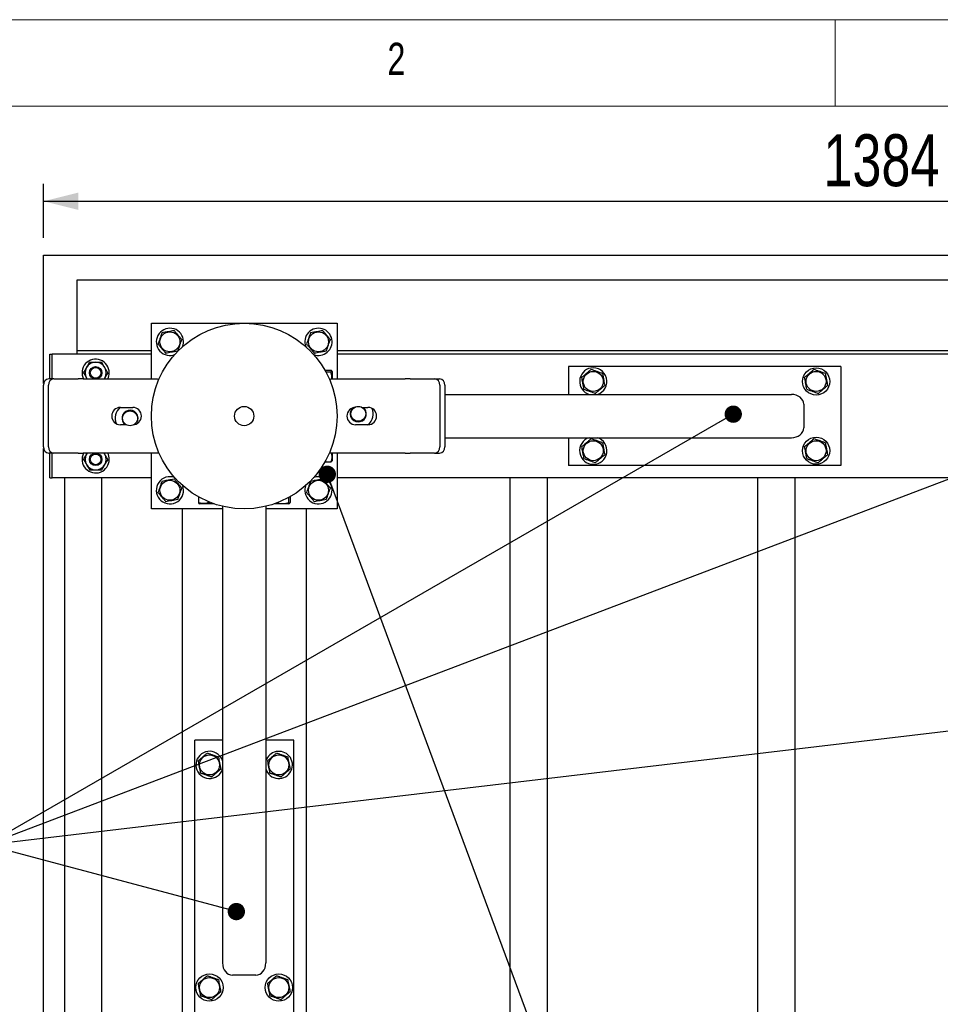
# Model space of a CAD drawing. Header units: millimetres. Extents: x 5 to 415, y 5 to 292.
# Tile 7 of 36: x 63 to 116, y 235 to 292. Entities that reach past the tile are written whole.
import ezdxf

# ---------------------------------------------------------------- set-up
doc = ezdxf.new("R2010")
doc.units = ezdxf.units.MM
doc.layers.add('COTES', color=1, linetype='Continuous')
doc.layers.add('NOTES', color=6, linetype='Continuous')
doc.layers.add('TRAIT-FORT', color=4, linetype='Continuous', lineweight=25)
doc.styles.add('SLDTEXTSTYLE0', font='TXT', dxfattribs={"width": 0.75})
doc.dimstyles.new('SLDDIMSTYLE0', dxfattribs={"dimtxt": 3, "dimasz": 2, "dimexe": 0, "dimexo": 0.0625, "dimgap": 0.75, "dimtad": 1, "dimdec": 0, "dimlfac": 14, "dimrnd": 1e-09, "dimzin": 12, "dimdsep": 46, "dimtxsty": 'SLDTEXTSTYLE0', "dimsah": 1, "dimcen": 0.09, "dimadec": 0, "dimazin": 3, "dimtfac": 1, "dimtdec": 0, "dimtofl": 0, "dimtmove": 0, "dimatfit": 3, "dimfxl": 1, "dimfrac": 2, "dimtolj": 1, "dimtzin": 12, "dimarcsym": 0})
doc.dimstyles.new('SLDDIMSTYLE2', dxfattribs={"dimtxt": 0.18, "dimasz": 1, "dimexe": 0, "dimexo": 0.0625, "dimgap": 0, "dimtad": 0, "dimtih": 1, "dimtoh": 1, "dimdec": 0, "dimrnd": 1e-09, "dimzin": 0, "dimdsep": 46, "dimtxsty": 'Standard', "dimblk1": 'DOT', "dimblk2": 'DOT', "dimsah": 1, "dimcen": 0.09, "dimadec": 0, "dimazin": 0, "dimtfac": 1, "dimtdec": 0, "dimtofl": 0, "dimtmove": 0, "dimatfit": 3, "dimldrblk": 'DOT', "dimfxl": 1, "dimfrac": 2, "dimtolj": 1, "dimtzin": 0, "dimarcsym": 0})

# ---------------------------------------------------------------- blocks, each defined once
blk = doc.blocks.new('_D_7')
at = {"layer": 'COTES', "color": 1, "transparency": 16777216}
for p, q in [((64.327, 279.4), (64.327, 282.518)), ((163.185, 279.4), (163.185, 282.518)), ((64.327, 281.518), (163.185, 281.518))]:
    blk.add_line(p, q, dxfattribs=at)
for points in [[(64.327, 281.518), (66.327, 281.018), (66.327, 282.018)], [(163.185, 281.518), (161.185, 282.018), (161.185, 281.018)]]:
    blk.add_solid(points, dxfattribs=at)
at = {"layer": 'COTES', "color": 1, "transparency": 16777216, "insert": (109.323, 285.385), "char_height": 3, "attachment_point": 1, "style": 'SLDTEXTSTYLE0'}
blk.add_mtext('1384', dxfattribs=at)
blk = doc.blocks.new('_Dot')
at = {"color": 0, "linetype": 'ByBlock', "lineweight": -2}
blk.add_line((-0.5, 0), (-1, 0), dxfattribs=at)
at = {"color": 0, "linetype": 'ByBlock', "const_width": 0.5}
blk.add_lwpolyline([(-0.25, 0, 1), (0.25, 0, 1)], format="xyb", close=True, dxfattribs=at)

msp = doc.modelspace()

# ---------------------------------------------------------------- linework, layer by layer
at = {"color": 7, "linetype": 'Continuous', "lineweight": 18}
for p, q in [((415, 292), (5, 292)), ((110, 292), (110, 287)), ((410, 287), (10, 287))]:
    msp.add_line(p, q, dxfattribs=at)
at = {"layer": 'TRAIT-FORT', "color": 4, "linetype": 'Continuous', "lineweight": 25}
for p, q in [((64.327, 278.4), (163.185, 278.4)), ((64.327, 270.985), (64.327, 278.4)), ((66.256, 276.971), (161.256, 276.971)), ((66.256, 273.114), (66.256, 276.971)), ((70.542, 274.471), (81.256, 274.471)), ((70.542, 271.257), (70.542, 274.471)), ((81.256, 274.471), (81.256, 271.257)), ((66.256, 272.9), (66.256, 273.114)), ((66.256, 272.9), (70.542, 272.9)), ((66.256, 272.686), (66.256, 272.9)), ((81.256, 272.9), (146.256, 272.9)), ((64.685, 272.686), (64.827, 272.686)), ((64.685, 272.114), (64.685, 272.686)), ((70.542, 272.686), (64.827, 272.686)), ((64.827, 272.114), (64.827, 272.686)), ((146.256, 272.686), (81.256, 272.686)), ((64.685, 271.257), (64.685, 272.114)), ((64.827, 271.257), (64.827, 272.114)), ((80.557, 271.76), (80.898, 271.76)), ((94.613, 271.971), (94.613, 270.364)), ((110.327, 271.971), (94.613, 271.971)), ((110.327, 271.971), (110.327, 266.257)), ((64.913, 271.257), (64.628, 271.257)), ((64.913, 271.257), (66.327, 271.257)), ((66.613, 271.257), (66.327, 271.257)), ((66.613, 271.257), (70.899, 271.257)), ((66.802, 271.311), (66.832, 271.257)), ((66.802, 271.311), (66.836, 271.257)), ((67.818, 271.257), (67.853, 271.311)), ((67.853, 271.311), (67.822, 271.257)), ((70.899, 271.257), (70.987, 271.252)), ((80.605, 271.673), (80.898, 271.673)), ((80.811, 271.252), (80.899, 271.257)), ((80.899, 271.257), (85.185, 271.257)), ((80.97, 271.691), (80.95, 271.726)), ((80.97, 271.691), (80.97, 271.257)), ((85.47, 271.257), (85.185, 271.257)), ((85.47, 271.257), (86.884, 271.257)), ((86.884, 271.257), (87.17, 271.257)), ((64.318, 267.328), (64.318, 270.9)), ((64.604, 267.328), (64.604, 270.9)), ((87.193, 270.9), (87.193, 267.328)), ((87.479, 270.9), (87.479, 267.328)), ((87.479, 270.364), (107.475, 270.364)), ((68.756, 269.614), (69.47, 269.614)), ((82.698, 269.614), (83.042, 269.614)), ((108.185, 269.793), (108.185, 268.436)), ((69.1, 268.614), (68.756, 268.614)), ((83.042, 268.614), (82.327, 268.614)), ((87.479, 267.864), (107.475, 267.864)), ((94.613, 267.864), (94.613, 266.257)), ((64.327, 202.413), (64.327, 267.243)), ((64.913, 266.971), (64.628, 266.971)), ((64.685, 266.114), (64.685, 266.971)), ((64.827, 266.114), (64.827, 266.971)), ((66.327, 266.971), (64.913, 266.971)), ((66.327, 266.971), (66.613, 266.971)), ((70.899, 266.971), (66.613, 266.971)), ((66.836, 266.971), (66.802, 266.918)), ((66.802, 266.918), (66.832, 266.971)), ((67.853, 266.918), (67.818, 266.971)), ((67.853, 266.918), (67.822, 266.971)), ((70.542, 263.757), (70.542, 266.971)), ((70.987, 266.977), (70.899, 266.971)), ((80.899, 266.971), (80.811, 266.977)), ((85.185, 266.971), (80.899, 266.971)), ((80.97, 266.971), (80.97, 266.537)), ((81.256, 266.971), (81.256, 263.757)), ((85.185, 266.971), (85.47, 266.971)), ((86.884, 266.971), (85.47, 266.971)), ((86.884, 266.971), (87.17, 266.971)), ((64.685, 265.543), (64.685, 266.114)), ((64.827, 265.543), (64.827, 266.114)), ((80.557, 266.468), (80.898, 266.468)), ((80.95, 266.502), (80.97, 266.537)), ((110.327, 266.257), (94.613, 266.257)), ((64.685, 265.543), (64.827, 265.543)), ((70.542, 265.543), (64.827, 265.543)), ((65.542, 204.114), (65.542, 265.543)), ((67.685, 204.114), (67.685, 265.543)), ((146.256, 265.543), (81.256, 265.543)), ((91.256, 204.114), (91.256, 265.543)), ((93.399, 204.114), (93.399, 265.543)), ((105.542, 204.114), (105.542, 265.543)), ((107.685, 204.114), (107.685, 265.543)), ((72.385, 264.973), (72.35, 265.101)), ((73.253, 264.456), (73.253, 264.114)), ((78.458, 264.408), (78.458, 264.114)), ((78.545, 264.456), (78.545, 264.114)), ((73.287, 264.063), (73.322, 264.043)), ((74.173, 264.043), (73.322, 264.043)), ((73.812, 264.18), (73.812, 264.114)), ((74.649, 263.905), (74.649, 237.538)), ((77.149, 263.905), (77.149, 237.538)), ((78.476, 264.043), (77.625, 264.043)), ((78.476, 264.043), (78.511, 264.063)), ((74.649, 263.757), (70.542, 263.757)), ((72.327, 263.757), (72.327, 205.9)), ((81.256, 263.757), (77.149, 263.757)), ((79.47, 263.757), (79.47, 205.9)), ((74.649, 250.4), (73.042, 250.4)), ((73.042, 234.686), (73.042, 250.4)), ((78.756, 250.4), (77.149, 250.4)), ((78.756, 234.686), (78.756, 250.4)), ((76.577, 236.828), (75.22, 236.828))]:
    msp.add_line(p, q, dxfattribs=at)
for centre, radius in [((75.899, 269.114), 5.357), ((71.613, 273.4), 0.577), ((80.185, 273.4), 0.577), ((67.327, 271.614), 0.357), ((67.327, 271.614), 0.307), ((108.899, 271.114), 0.786), ((96.042, 271.114), 0.577), ((108.899, 271.114), 0.577), ((75.899, 269.114), 0.556), ((82.483, 269.243), 0.429), ((69.314, 268.985), 0.429), ((108.899, 267.114), 0.786), ((96.042, 267.114), 0.577), ((108.899, 267.114), 0.577), ((67.327, 266.614), 0.357), ((67.327, 266.614), 0.307), ((71.613, 264.828), 0.577), ((80.185, 264.828), 0.577), ((73.899, 248.971), 0.577), ((77.899, 248.971), 0.577), ((73.899, 236.114), 0.786), ((73.899, 236.114), 0.577), ((77.899, 236.114), 0.786), ((77.899, 236.114), 0.577)]:
    msp.add_circle(centre, radius, dxfattribs=at)
for centre, radius, start, end in [((71.613, 273.4), 0.786, 10.6349, 293.4207), ((80.185, 273.4), 0.786, 10.6349, 200.3014), ((71.613, 273.4), 0.786, 338.6763, 10.6349), ((80.185, 273.4), 0.786, 249.6986, 10.6349), ((67.327, 271.614), 0.786, 0, 207.0357), ((67.327, 271.614), 0.607, 150, 210), ((67.327, 271.614), 0.607, 90, 150), ((67.327, 271.614), 0.607, 30, 90), ((67.327, 271.614), 0.607, 330, 30), ((96.042, 271.114), 0.786, 100.6349, 252.6586), ((96.042, 271.114), 0.786, 287.3414, 100.6349), ((64.654, 270.922), 0.336, 94.4019, 183.8113), ((64.939, 270.922), 0.336, 94.4019, 183.8113), ((67.327, 271.614), 0.786, 332.9643, 0), ((86.858, 270.922), 0.336, 356.1887, 85.5981), ((87.144, 270.922), 0.336, 356.1887, 85.5981), ((68.756, 269.114), 0.5, 90, 270), ((69.314, 268.985), 0.857, 132.8243, 201.1899), ((69.47, 269.114), 0.5, 270, 90), ((82.327, 269.114), 0.5, 90, 270), ((82.483, 269.243), 0.464, 129.1993, 220.3279), ((82.483, 269.243), 0.464, 220.3279, 53.0733), ((83.042, 269.114), 0.5, 270, 90), ((82.483, 269.243), 0.857, 312.6345, 21.3795), ((69.314, 268.985), 0.464, 40.3279, 233.0733), ((69.314, 268.985), 0.464, 328.2126, 40.3279), ((96.042, 267.114), 0.786, 107.3414, 72.6586), ((64.654, 267.306), 0.336, 176.1887, 265.5981), ((64.939, 267.306), 0.336, 176.1887, 265.5981), ((86.858, 267.306), 0.336, 274.4019, 3.8113), ((87.144, 267.306), 0.336, 274.4019, 3.8113), ((67.327, 266.614), 0.786, 152.9643, 0), ((67.327, 266.614), 0.607, 150, 210), ((67.327, 266.614), 0.607, 330, 30), ((67.327, 266.614), 0.786, 0, 27.0357), ((67.327, 266.614), 0.607, 210, 270), ((67.327, 266.614), 0.607, 270, 330), ((71.613, 264.828), 0.786, 69.6951, 10.6349), ((80.185, 264.828), 0.786, 10.6349, 112.4728), ((80.185, 264.828), 0.786, 157.0261, 10.6349), ((73.899, 248.971), 0.786, 40.9697, 342.6586), ((77.899, 248.971), 0.786, 40.9697, 162.6586), ((73.899, 248.971), 0.786, 17.3414, 40.9697), ((77.899, 248.971), 0.786, 197.3414, 40.9697)]:
    msp.add_arc(centre, radius, start, end, dxfattribs=at)
for centre, major_axis, start_param, end_param in [((107.475, 269.793), (0.709, 0), 0, 1.570796), ((107.475, 268.436), (0.709, 0), 4.712389, 6.283185), ((75.22, 237.538), (0, -0.709), 4.712389, 6.283185), ((76.577, 237.538), (0, -0.709), 0, 1.570796)]:
    msp.add_ellipse(centre, major_axis=major_axis, ratio=0.805438, start_param=start_param, end_param=end_param, dxfattribs=at)
for points, knots in [([(71.16, 273.935), (71.22, 273.946), (71.341, 273.968), (71.52, 274), (71.692, 274.031), (71.797, 274.05), (71.85, 274.06)], [0, 0, 0, 0, 0.264605, 0.534948, 0.765343, 1, 1, 1, 1]), ([(71.85, 274.06), (71.864, 274.043), (71.892, 274.009), (71.936, 273.958), (71.98, 273.907), (72.028, 273.849), (72.082, 273.786), (72.14, 273.717), (72.199, 273.648), (72.253, 273.583), (72.288, 273.543), (72.303, 273.525)], [0, 0, 0, 0, 0.095886, 0.19195, 0.28871, 0.385788, 0.511366, 0.637845, 0.766889, 0.896653, 1, 1, 1, 1]), ([(79.732, 273.935), (79.791, 273.946), (79.912, 273.968), (80.092, 274), (80.263, 274.031), (80.368, 274.05), (80.421, 274.06)], [0, 0, 0, 0, 0.264605, 0.534948, 0.765343, 1, 1, 1, 1]), ([(80.421, 274.06), (80.436, 274.043), (80.464, 274.009), (80.507, 273.958), (80.551, 273.907), (80.6, 273.849), (80.653, 273.786), (80.712, 273.717), (80.77, 273.648), (80.825, 273.583), (80.859, 273.543), (80.874, 273.525)], [0, 0, 0, 0, 0.095886, 0.19195, 0.28871, 0.385788, 0.511366, 0.637845, 0.766889, 0.896653, 1, 1, 1, 1]), ([(71.16, 273.935), (71.14, 273.878), (71.098, 273.762), (71.036, 273.59), (70.978, 273.426), (70.941, 273.326), (70.923, 273.275)], [0, 0, 0, 0, 0.264605, 0.534948, 0.765343, 1, 1, 1, 1]), ([(72.066, 272.865), (72.087, 272.922), (72.128, 273.038), (72.19, 273.209), (72.249, 273.373), (72.285, 273.474), (72.303, 273.525)], [0, 0, 0, 0, 0.264605, 0.534948, 0.765343, 1, 1, 1, 1]), ([(79.732, 273.935), (79.711, 273.878), (79.669, 273.762), (79.608, 273.59), (79.549, 273.426), (79.513, 273.326), (79.495, 273.275)], [0, 0, 0, 0, 0.264605, 0.534948, 0.765343, 1, 1, 1, 1]), ([(80.637, 272.865), (80.658, 272.922), (80.7, 273.038), (80.761, 273.209), (80.82, 273.373), (80.856, 273.474), (80.874, 273.525)], [0, 0, 0, 0, 0.264605, 0.534948, 0.765343, 1, 1, 1, 1]), ([(70.923, 273.275), (70.937, 273.258), (70.966, 273.225), (71.009, 273.174), (71.053, 273.122), (71.102, 273.064), (71.155, 273.001), (71.213, 272.932), (71.272, 272.863), (71.319, 272.808), (71.353, 272.767), (71.369, 272.749), (71.376, 272.74)], [0, 0, 0, 0, 0.095885, 0.191949, 0.288709, 0.385785, 0.511363, 0.637841, 0.766884, 0.896648, 0.948311, 1, 1, 1, 1]), ([(79.495, 273.275), (79.509, 273.258), (79.537, 273.225), (79.58, 273.174), (79.624, 273.122), (79.673, 273.064), (79.726, 273.001), (79.785, 272.932), (79.843, 272.863), (79.89, 272.808), (79.925, 272.767), (79.94, 272.749), (79.948, 272.74)], [0, 0, 0, 0, 0.095885, 0.191949, 0.288709, 0.385785, 0.511363, 0.637841, 0.766884, 0.896648, 0.948311, 1, 1, 1, 1]), ([(72.066, 272.865), (72.006, 272.854), (71.885, 272.832), (71.706, 272.8), (71.534, 272.769), (71.429, 272.75), (71.376, 272.74)], [0, 0, 0, 0, 0.264605, 0.534948, 0.765343, 1, 1, 1, 1]), ([(80.637, 272.865), (80.578, 272.854), (80.457, 272.832), (80.277, 272.8), (80.106, 272.769), (80.001, 272.75), (79.948, 272.74)], [0, 0, 0, 0, 0.264605, 0.534948, 0.765343, 1, 1, 1, 1]), ([(66.626, 271.614), (66.65, 271.656), (66.699, 271.74), (66.76, 271.845), (66.794, 271.905), (66.802, 271.918)], [0, 0, 0, 0, 0.432385, 0.879553, 1, 1, 1, 1]), ([(66.802, 271.918), (66.832, 271.971), (66.894, 272.077), (66.949, 272.173), (66.977, 272.221)], [0, 0, 0, 0, 0.503999, 1, 1, 1, 1]), ([(66.977, 272.221), (67.004, 272.221), (67.07, 272.221), (67.181, 272.221), (67.273, 272.221), (67.322, 272.221), (67.327, 272.221)], [0, 0, 0, 0, 0.245569, 0.595239, 0.955441, 1, 1, 1, 1]), ([(67.327, 272.221), (67.404, 272.221), (67.527, 272.221), (67.637, 272.221), (67.678, 272.221)], [0, 0, 0, 0, 0.629373, 1, 1, 1, 1]), ([(67.853, 271.918), (67.822, 271.971), (67.761, 272.077), (67.706, 272.173), (67.678, 272.221)], [0, 0, 0, 0, 0.503999, 1, 1, 1, 1]), ([(68.028, 271.614), (68.017, 271.635), (67.993, 271.676), (67.955, 271.741), (67.916, 271.809), (67.882, 271.868), (67.861, 271.905), (67.853, 271.918)], [0, 0, 0, 0, 0.215517, 0.432226, 0.654457, 0.879687, 1, 1, 1, 1]), ([(80.898, 271.673), (80.905, 271.676), (80.917, 271.681), (80.931, 271.69), (80.943, 271.698), (80.951, 271.707), (80.954, 271.718), (80.949, 271.729), (80.937, 271.74), (80.92, 271.75), (80.905, 271.757), (80.898, 271.76)], [0, 0, 0, 0, 0.095886, 0.19195, 0.28871, 0.385788, 0.511366, 0.637845, 0.766889, 0.896653, 1, 1, 1, 1]), ([(95.382, 271.351), (95.399, 271.365), (95.432, 271.394), (95.483, 271.437), (95.535, 271.481), (95.592, 271.529), (95.656, 271.583), (95.725, 271.641), (95.794, 271.7), (95.858, 271.754), (95.899, 271.789), (95.917, 271.804)], [0, 0, 0, 0, 0.095886, 0.19195, 0.28871, 0.385788, 0.511366, 0.637845, 0.766889, 0.896653, 1, 1, 1, 1]), ([(96.577, 271.567), (96.519, 271.588), (96.404, 271.629), (96.232, 271.691), (96.068, 271.75), (95.968, 271.786), (95.917, 271.804)], [0, 0, 0, 0, 0.264605, 0.534948, 0.765343, 1, 1, 1, 1]), ([(108.239, 271.351), (108.256, 271.365), (108.289, 271.394), (108.34, 271.437), (108.392, 271.481), (108.45, 271.529), (108.513, 271.583), (108.582, 271.641), (108.651, 271.7), (108.715, 271.754), (108.756, 271.789), (108.774, 271.804)], [0, 0, 0, 0, 0.095886, 0.19195, 0.28871, 0.385788, 0.511366, 0.637845, 0.766889, 0.896653, 1, 1, 1, 1]), ([(109.434, 271.567), (109.377, 271.588), (109.261, 271.629), (109.089, 271.691), (108.925, 271.75), (108.825, 271.786), (108.774, 271.804)], [0, 0, 0, 0, 0.264605, 0.534948, 0.765343, 1, 1, 1, 1]), ([(66.626, 271.614), (66.65, 271.573), (66.699, 271.488), (66.76, 271.383), (66.794, 271.323), (66.802, 271.311)], [0, 0, 0, 0, 0.4323846, 0.8795531, 1, 1, 1, 1]), ([(68.028, 271.614), (68.004, 271.573), (67.956, 271.488), (67.895, 271.383), (67.861, 271.323), (67.853, 271.311)], [0, 0, 0, 0, 0.432385, 0.879553, 1, 1, 1, 1]), ([(80.944, 271.257), (80.948, 271.296), (80.958, 271.385), (80.94, 271.525), (80.912, 271.624), (80.898, 271.673)], [0, 0, 0, 0, 0.276914, 0.635144, 1, 1, 1, 1]), ([(95.507, 270.661), (95.496, 270.721), (95.474, 270.842), (95.441, 271.021), (95.41, 271.193), (95.391, 271.298), (95.382, 271.351)], [0, 0, 0, 0, 0.264605, 0.534948, 0.765343, 1, 1, 1, 1]), ([(96.577, 271.567), (96.588, 271.507), (96.609, 271.386), (96.642, 271.207), (96.673, 271.035), (96.692, 270.93), (96.701, 270.877)], [0, 0, 0, 0, 0.264605, 0.534948, 0.765343, 1, 1, 1, 1]), ([(108.364, 270.661), (108.353, 270.721), (108.331, 270.842), (108.299, 271.021), (108.268, 271.193), (108.249, 271.298), (108.239, 271.351)], [0, 0, 0, 0, 0.264605, 0.534948, 0.765343, 1, 1, 1, 1]), ([(109.434, 271.567), (109.445, 271.507), (109.467, 271.386), (109.499, 271.207), (109.53, 271.035), (109.549, 270.93), (109.559, 270.877)], [0, 0, 0, 0, 0.264605, 0.534948, 0.765343, 1, 1, 1, 1]), ([(95.507, 270.661), (95.564, 270.641), (95.68, 270.599), (95.851, 270.537), (96.015, 270.479), (96.116, 270.442), (96.166, 270.424)], [0, 0, 0, 0, 0.264605, 0.534948, 0.765343, 1, 1, 1, 1]), ([(96.166, 270.424), (96.183, 270.438), (96.217, 270.467), (96.268, 270.51), (96.32, 270.554), (96.377, 270.603), (96.44, 270.656), (96.509, 270.715), (96.578, 270.773), (96.634, 270.82), (96.674, 270.854), (96.692, 270.87), (96.701, 270.877)], [0, 0, 0, 0, 0.095885, 0.191949, 0.288709, 0.385785, 0.511363, 0.637841, 0.766884, 0.896648, 0.948311, 1, 1, 1, 1]), ([(108.364, 270.661), (108.421, 270.641), (108.537, 270.599), (108.708, 270.537), (108.872, 270.479), (108.973, 270.442), (109.024, 270.424)], [0, 0, 0, 0, 0.264605, 0.534948, 0.765343, 1, 1, 1, 1]), ([(109.024, 270.424), (109.04, 270.438), (109.074, 270.467), (109.125, 270.51), (109.177, 270.554), (109.234, 270.603), (109.297, 270.656), (109.366, 270.715), (109.436, 270.773), (109.491, 270.82), (109.532, 270.854), (109.55, 270.87), (109.559, 270.877)], [0, 0, 0, 0, 0.095885, 0.191949, 0.288709, 0.385785, 0.511363, 0.637841, 0.766884, 0.896648, 0.948311, 1, 1, 1, 1]), ([(95.382, 267.351), (95.399, 267.365), (95.432, 267.394), (95.483, 267.437), (95.535, 267.481), (95.592, 267.529), (95.656, 267.583), (95.725, 267.641), (95.794, 267.7), (95.858, 267.754), (95.899, 267.789), (95.917, 267.804)], [0, 0, 0, 0, 0.095886, 0.19195, 0.28871, 0.385788, 0.511366, 0.637845, 0.766889, 0.896653, 1, 1, 1, 1]), ([(96.577, 267.567), (96.519, 267.588), (96.404, 267.629), (96.232, 267.691), (96.068, 267.75), (95.968, 267.786), (95.917, 267.804)], [0, 0, 0, 0, 0.264605, 0.534948, 0.765343, 1, 1, 1, 1]), ([(108.239, 267.351), (108.256, 267.365), (108.289, 267.394), (108.34, 267.437), (108.392, 267.481), (108.45, 267.529), (108.513, 267.583), (108.582, 267.641), (108.651, 267.7), (108.715, 267.754), (108.756, 267.789), (108.774, 267.804)], [0, 0, 0, 0, 0.095886, 0.19195, 0.28871, 0.385788, 0.511366, 0.637845, 0.766889, 0.896653, 1, 1, 1, 1]), ([(109.434, 267.567), (109.377, 267.588), (109.261, 267.629), (109.089, 267.691), (108.925, 267.75), (108.825, 267.786), (108.774, 267.804)], [0, 0, 0, 0, 0.264605, 0.534948, 0.765343, 1, 1, 1, 1]), ([(95.507, 266.661), (95.496, 266.721), (95.474, 266.842), (95.441, 267.021), (95.41, 267.193), (95.391, 267.298), (95.382, 267.351)], [0, 0, 0, 0, 0.264605, 0.534948, 0.765343, 1, 1, 1, 1]), ([(96.577, 267.567), (96.588, 267.507), (96.609, 267.386), (96.642, 267.207), (96.673, 267.035), (96.692, 266.93), (96.701, 266.877)], [0, 0, 0, 0, 0.264605, 0.534948, 0.765343, 1, 1, 1, 1]), ([(108.364, 266.661), (108.353, 266.721), (108.331, 266.842), (108.299, 267.021), (108.268, 267.193), (108.249, 267.298), (108.239, 267.351)], [0, 0, 0, 0, 0.264605, 0.534948, 0.765343, 1, 1, 1, 1]), ([(109.434, 267.567), (109.445, 267.507), (109.467, 267.386), (109.499, 267.207), (109.53, 267.035), (109.549, 266.93), (109.559, 266.877)], [0, 0, 0, 0, 0.264605, 0.534948, 0.765343, 1, 1, 1, 1]), ([(66.626, 266.614), (66.65, 266.656), (66.699, 266.74), (66.76, 266.845), (66.794, 266.905), (66.802, 266.918)], [0, 0, 0, 0, 0.432385, 0.879553, 1, 1, 1, 1]), ([(68.028, 266.614), (68.017, 266.635), (67.993, 266.676), (67.955, 266.741), (67.916, 266.809), (67.882, 266.868), (67.861, 266.905), (67.853, 266.918)], [0, 0, 0, 0, 0.215517, 0.432226, 0.654457, 0.879687, 1, 1, 1, 1]), ([(80.913, 266.978), (80.923, 266.946), (80.948, 266.864), (80.957, 266.735), (80.94, 266.597), (80.913, 266.511), (80.898, 266.468)], [0, 0, 0, 0, 0.1916562, 0.4888161, 0.7420659, 1, 1, 1, 1]), ([(95.507, 266.661), (95.564, 266.641), (95.68, 266.599), (95.851, 266.537), (96.015, 266.479), (96.116, 266.442), (96.166, 266.424)], [0, 0, 0, 0, 0.264605, 0.534948, 0.765343, 1, 1, 1, 1]), ([(96.166, 266.424), (96.183, 266.438), (96.217, 266.467), (96.268, 266.51), (96.32, 266.554), (96.377, 266.603), (96.44, 266.656), (96.509, 266.715), (96.578, 266.773), (96.634, 266.82), (96.674, 266.854), (96.692, 266.87), (96.701, 266.877)], [0, 0, 0, 0, 0.095885, 0.191949, 0.288709, 0.385785, 0.511363, 0.637841, 0.766884, 0.896648, 0.948311, 1, 1, 1, 1]), ([(108.364, 266.661), (108.421, 266.641), (108.537, 266.599), (108.708, 266.537), (108.872, 266.479), (108.973, 266.442), (109.024, 266.424)], [0, 0, 0, 0, 0.264605, 0.534948, 0.765343, 1, 1, 1, 1]), ([(109.024, 266.424), (109.04, 266.438), (109.074, 266.467), (109.125, 266.51), (109.177, 266.554), (109.234, 266.603), (109.297, 266.656), (109.366, 266.715), (109.436, 266.773), (109.491, 266.82), (109.532, 266.854), (109.55, 266.87), (109.559, 266.877)], [0, 0, 0, 0, 0.095885, 0.191949, 0.288709, 0.385785, 0.511363, 0.637841, 0.766884, 0.896648, 0.948311, 1, 1, 1, 1]), ([(66.626, 266.614), (66.65, 266.573), (66.699, 266.488), (66.76, 266.383), (66.794, 266.323), (66.802, 266.311)], [0, 0, 0, 0, 0.4323846, 0.8795531, 1, 1, 1, 1]), ([(66.802, 266.311), (66.832, 266.257), (66.894, 266.151), (66.949, 266.055), (66.977, 266.007)], [0, 0, 0, 0, 0.5039994, 1, 1, 1, 1]), ([(67.853, 266.311), (67.838, 266.284), (67.807, 266.231), (67.762, 266.153), (67.719, 266.078), (67.692, 266.031), (67.678, 266.007)], [0, 0, 0, 0, 0.249576, 0.50436, 0.751045, 1, 1, 1, 1]), ([(68.028, 266.614), (68.004, 266.573), (67.956, 266.488), (67.895, 266.383), (67.861, 266.323), (67.853, 266.311)], [0, 0, 0, 0, 0.432385, 0.879553, 1, 1, 1, 1]), ([(80.898, 266.468), (80.905, 266.471), (80.917, 266.477), (80.931, 266.485), (80.942, 266.493), (80.949, 266.499), (80.95, 266.502), (80.95, 266.502)], [0, 0, 0, 0, 0.242827, 0.486104, 0.731145, 0.976989, 1, 1, 1, 1]), ([(66.977, 266.007), (67.004, 266.007), (67.07, 266.007), (67.181, 266.007), (67.273, 266.007), (67.322, 266.007), (67.327, 266.007)], [0, 0, 0, 0, 0.245569, 0.595239, 0.955441, 1, 1, 1, 1]), ([(67.327, 266.007), (67.404, 266.007), (67.527, 266.007), (67.637, 266.007), (67.678, 266.007)], [0, 0, 0, 0, 0.629373, 1, 1, 1, 1]), ([(71.16, 265.364), (71.14, 265.306), (71.098, 265.19), (71.036, 265.019), (70.978, 264.855), (70.941, 264.754), (70.923, 264.704)], [0, 0, 0, 0, 0.264605, 0.534948, 0.765343, 1, 1, 1, 1]), ([(71.16, 265.364), (71.22, 265.374), (71.341, 265.396), (71.52, 265.429), (71.692, 265.46), (71.797, 265.479), (71.85, 265.488)], [0, 0, 0, 0, 0.264605, 0.534948, 0.765343, 1, 1, 1, 1]), ([(71.85, 265.488), (71.864, 265.472), (71.892, 265.438), (71.936, 265.387), (71.98, 265.335), (72.028, 265.278), (72.082, 265.214), (72.14, 265.145), (72.199, 265.076), (72.253, 265.012), (72.288, 264.971), (72.303, 264.953)], [0, 0, 0, 0, 0.095886, 0.19195, 0.28871, 0.385788, 0.511366, 0.637845, 0.766889, 0.896653, 1, 1, 1, 1]), ([(72.066, 264.293), (72.087, 264.351), (72.128, 264.466), (72.19, 264.638), (72.249, 264.802), (72.285, 264.902), (72.303, 264.953)], [0, 0, 0, 0, 0.264605, 0.534948, 0.765343, 1, 1, 1, 1]), ([(79.732, 265.364), (79.711, 265.306), (79.669, 265.19), (79.608, 265.019), (79.549, 264.855), (79.513, 264.754), (79.495, 264.704)], [0, 0, 0, 0, 0.264605, 0.534948, 0.765343, 1, 1, 1, 1]), ([(79.732, 265.364), (79.791, 265.374), (79.912, 265.396), (80.092, 265.429), (80.263, 265.46), (80.368, 265.479), (80.421, 265.488)], [0, 0, 0, 0, 0.264605, 0.534948, 0.765343, 1, 1, 1, 1]), ([(80.421, 265.488), (80.436, 265.472), (80.464, 265.438), (80.507, 265.387), (80.551, 265.335), (80.6, 265.278), (80.653, 265.214), (80.712, 265.145), (80.77, 265.076), (80.825, 265.012), (80.859, 264.971), (80.874, 264.953)], [0, 0, 0, 0, 0.095886, 0.19195, 0.28871, 0.385788, 0.511366, 0.637845, 0.766889, 0.896653, 1, 1, 1, 1]), ([(80.637, 264.293), (80.658, 264.351), (80.7, 264.466), (80.761, 264.638), (80.82, 264.802), (80.856, 264.902), (80.874, 264.953)], [0, 0, 0, 0, 0.264605, 0.534948, 0.765343, 1, 1, 1, 1]), ([(70.923, 264.704), (70.937, 264.687), (70.966, 264.653), (71.009, 264.602), (71.053, 264.551), (71.102, 264.493), (71.155, 264.43), (71.213, 264.361), (71.272, 264.292), (71.319, 264.237), (71.353, 264.196), (71.369, 264.178), (71.376, 264.169)], [0, 0, 0, 0, 0.095885, 0.191949, 0.288709, 0.385785, 0.511363, 0.637841, 0.766884, 0.896648, 0.948311, 1, 1, 1, 1]), ([(79.495, 264.704), (79.509, 264.687), (79.537, 264.653), (79.58, 264.602), (79.624, 264.551), (79.673, 264.493), (79.726, 264.43), (79.785, 264.361), (79.843, 264.292), (79.89, 264.237), (79.925, 264.196), (79.94, 264.178), (79.948, 264.169)], [0, 0, 0, 0, 0.095885, 0.191949, 0.288709, 0.385785, 0.511363, 0.637841, 0.766884, 0.896648, 0.948311, 1, 1, 1, 1]), ([(72.066, 264.293), (72.006, 264.283), (71.885, 264.261), (71.706, 264.228), (71.534, 264.197), (71.429, 264.178), (71.376, 264.169)], [0, 0, 0, 0, 0.264605, 0.534948, 0.765343, 1, 1, 1, 1]), ([(73.253, 264.114), (73.256, 264.108), (73.261, 264.096), (73.269, 264.081), (73.278, 264.07), (73.284, 264.064), (73.287, 264.063), (73.287, 264.063)], [0, 0, 0, 0, 0.242827, 0.486104, 0.731145, 0.976989, 1, 1, 1, 1]), ([(73.812, 264.114), (73.764, 264.099), (73.666, 264.067), (73.52, 264.056), (73.381, 264.073), (73.296, 264.1), (73.253, 264.114)], [0, 0, 0, 0, 0.264605, 0.534948, 0.765343, 1, 1, 1, 1]), ([(73.812, 264.114), (73.868, 264.098), (73.973, 264.068), (74.082, 264.064), (74.133, 264.062)], [0, 0, 0, 0, 0.533105, 1, 1, 1, 1]), ([(77.812, 264.114), (77.868, 264.099), (77.982, 264.067), (78.149, 264.056), (78.31, 264.073), (78.408, 264.1), (78.458, 264.114)], [0, 0, 0, 0, 0.264605, 0.534948, 0.765343, 1, 1, 1, 1]), ([(78.458, 264.114), (78.461, 264.108), (78.466, 264.096), (78.474, 264.082), (78.483, 264.07), (78.492, 264.062), (78.502, 264.059), (78.513, 264.064), (78.525, 264.076), (78.535, 264.093), (78.542, 264.108), (78.545, 264.114)], [0, 0, 0, 0, 0.095886, 0.19195, 0.28871, 0.385788, 0.511366, 0.637845, 0.766889, 0.896653, 1, 1, 1, 1]), ([(80.637, 264.293), (80.578, 264.283), (80.457, 264.261), (80.277, 264.228), (80.106, 264.197), (80.001, 264.178), (79.948, 264.169)], [0, 0, 0, 0, 0.264605, 0.534948, 0.765343, 1, 1, 1, 1]), ([(73.238, 249.204), (73.284, 249.244), (73.377, 249.324), (73.516, 249.443), (73.648, 249.556), (73.729, 249.625), (73.77, 249.66)], [0, 0, 0, 0, 0.264605, 0.534948, 0.765343, 1, 1, 1, 1]), ([(73.77, 249.66), (73.791, 249.653), (73.832, 249.639), (73.895, 249.616), (73.959, 249.594), (74.03, 249.569), (74.108, 249.541), (74.194, 249.511), (74.279, 249.481), (74.359, 249.453), (74.409, 249.435), (74.431, 249.427)], [0, 0, 0, 0, 0.095886, 0.19195, 0.28871, 0.385788, 0.511366, 0.637845, 0.766889, 0.896653, 1, 1, 1, 1]), ([(77.238, 249.204), (77.284, 249.244), (77.377, 249.324), (77.516, 249.443), (77.648, 249.556), (77.729, 249.625), (77.77, 249.66)], [0, 0, 0, 0, 0.264605, 0.534948, 0.765343, 1, 1, 1, 1]), ([(77.77, 249.66), (77.791, 249.653), (77.832, 249.639), (77.895, 249.616), (77.959, 249.594), (78.03, 249.569), (78.108, 249.541), (78.194, 249.511), (78.279, 249.481), (78.359, 249.453), (78.409, 249.435), (78.431, 249.427)], [0, 0, 0, 0, 0.095886, 0.19195, 0.28871, 0.385788, 0.511366, 0.637845, 0.766889, 0.896653, 1, 1, 1, 1]), ([(73.238, 249.204), (73.249, 249.145), (73.271, 249.024), (73.305, 248.844), (73.337, 248.673), (73.356, 248.568), (73.366, 248.515)], [0, 0, 0, 0, 0.264605, 0.534948, 0.765343, 1, 1, 1, 1]), ([(74.56, 248.738), (74.549, 248.798), (74.526, 248.919), (74.493, 249.098), (74.461, 249.269), (74.441, 249.374), (74.431, 249.427)], [0, 0, 0, 0, 0.264605, 0.534948, 0.765343, 1, 1, 1, 1]), ([(77.238, 249.204), (77.249, 249.145), (77.271, 249.024), (77.305, 248.844), (77.337, 248.673), (77.356, 248.568), (77.366, 248.515)], [0, 0, 0, 0, 0.264605, 0.534948, 0.765343, 1, 1, 1, 1]), ([(78.56, 248.738), (78.549, 248.798), (78.526, 248.919), (78.493, 249.098), (78.461, 249.269), (78.441, 249.374), (78.431, 249.427)], [0, 0, 0, 0, 0.264605, 0.534948, 0.765343, 1, 1, 1, 1]), ([(73.366, 248.515), (73.387, 248.508), (73.428, 248.493), (73.492, 248.471), (73.556, 248.449), (73.627, 248.423), (73.705, 248.396), (73.79, 248.366), (73.876, 248.336), (73.944, 248.312), (73.994, 248.294), (74.016, 248.286), (74.028, 248.282)], [0, 0, 0, 0, 0.095885, 0.191949, 0.288709, 0.385785, 0.511363, 0.637841, 0.766884, 0.896648, 0.948311, 1, 1, 1, 1]), ([(74.56, 248.738), (74.514, 248.699), (74.42, 248.619), (74.282, 248.5), (74.15, 248.387), (74.069, 248.317), (74.028, 248.282)], [0, 0, 0, 0, 0.264605, 0.534948, 0.765343, 1, 1, 1, 1]), ([(77.366, 248.515), (77.387, 248.508), (77.428, 248.493), (77.492, 248.471), (77.556, 248.449), (77.627, 248.423), (77.705, 248.396), (77.79, 248.366), (77.876, 248.336), (77.944, 248.312), (77.994, 248.294), (78.016, 248.286), (78.028, 248.282)], [0, 0, 0, 0, 0.095885, 0.191949, 0.288709, 0.385785, 0.511363, 0.637841, 0.766884, 0.896648, 0.948311, 1, 1, 1, 1]), ([(78.56, 248.738), (78.514, 248.699), (78.42, 248.619), (78.282, 248.5), (78.15, 248.387), (78.069, 248.317), (78.028, 248.282)], [0, 0, 0, 0, 0.264605, 0.534948, 0.765343, 1, 1, 1, 1]), ([(73.238, 236.347), (73.284, 236.387), (73.377, 236.467), (73.516, 236.585), (73.648, 236.699), (73.729, 236.768), (73.77, 236.803)], [0, 0, 0, 0, 0.264605, 0.534948, 0.765343, 1, 1, 1, 1]), ([(73.77, 236.803), (73.791, 236.796), (73.832, 236.781), (73.895, 236.759), (73.959, 236.737), (74.03, 236.712), (74.108, 236.684), (74.194, 236.654), (74.279, 236.624), (74.359, 236.596), (74.409, 236.578), (74.431, 236.57)], [0, 0, 0, 0, 0.095886, 0.19195, 0.28871, 0.385788, 0.511366, 0.637845, 0.766889, 0.896653, 1, 1, 1, 1]), ([(74.56, 235.881), (74.549, 235.941), (74.526, 236.062), (74.493, 236.241), (74.461, 236.412), (74.441, 236.517), (74.431, 236.57)], [0, 0, 0, 0, 0.264605, 0.534948, 0.765343, 1, 1, 1, 1]), ([(77.238, 236.347), (77.284, 236.387), (77.377, 236.467), (77.516, 236.585), (77.648, 236.699), (77.729, 236.768), (77.77, 236.803)], [0, 0, 0, 0, 0.264605, 0.534948, 0.765343, 1, 1, 1, 1]), ([(77.77, 236.803), (77.791, 236.796), (77.832, 236.781), (77.895, 236.759), (77.959, 236.737), (78.03, 236.712), (78.108, 236.684), (78.194, 236.654), (78.279, 236.624), (78.359, 236.596), (78.409, 236.578), (78.431, 236.57)], [0, 0, 0, 0, 0.095886, 0.19195, 0.28871, 0.385788, 0.511366, 0.637845, 0.766889, 0.896653, 1, 1, 1, 1]), ([(78.56, 235.881), (78.549, 235.941), (78.526, 236.062), (78.493, 236.241), (78.461, 236.412), (78.441, 236.517), (78.431, 236.57)], [0, 0, 0, 0, 0.264605, 0.534948, 0.765343, 1, 1, 1, 1]), ([(73.238, 236.347), (73.249, 236.287), (73.271, 236.166), (73.305, 235.987), (73.337, 235.816), (73.356, 235.711), (73.366, 235.658)], [0, 0, 0, 0, 0.264605, 0.534948, 0.765343, 1, 1, 1, 1]), ([(77.238, 236.347), (77.249, 236.287), (77.271, 236.166), (77.305, 235.987), (77.337, 235.816), (77.356, 235.711), (77.366, 235.658)], [0, 0, 0, 0, 0.264605, 0.534948, 0.765343, 1, 1, 1, 1]), ([(73.366, 235.658), (73.387, 235.651), (73.428, 235.636), (73.492, 235.614), (73.556, 235.591), (73.627, 235.566), (73.705, 235.539), (73.79, 235.509), (73.876, 235.479), (73.944, 235.455), (73.994, 235.437), (74.016, 235.429), (74.028, 235.425)], [0, 0, 0, 0, 0.095885, 0.191949, 0.288709, 0.385785, 0.511363, 0.637841, 0.766884, 0.896648, 0.948311, 1, 1, 1, 1]), ([(74.56, 235.881), (74.514, 235.842), (74.42, 235.762), (74.282, 235.643), (74.15, 235.53), (74.069, 235.46), (74.028, 235.425)], [0, 0, 0, 0, 0.264605, 0.534948, 0.765343, 1, 1, 1, 1]), ([(77.366, 235.658), (77.387, 235.651), (77.428, 235.636), (77.492, 235.614), (77.556, 235.591), (77.627, 235.566), (77.705, 235.539), (77.79, 235.509), (77.876, 235.479), (77.944, 235.455), (77.994, 235.437), (78.016, 235.429), (78.028, 235.425)], [0, 0, 0, 0, 0.095885, 0.191949, 0.288709, 0.385785, 0.511363, 0.637841, 0.766884, 0.896648, 0.948311, 1, 1, 1, 1]), ([(78.56, 235.881), (78.514, 235.842), (78.42, 235.762), (78.282, 235.643), (78.15, 235.53), (78.069, 235.46), (78.028, 235.425)], [0, 0, 0, 0, 0.264605, 0.534948, 0.765343, 1, 1, 1, 1])]:
    msp.add_open_spline(points, degree=3, knots=knots, dxfattribs=at)

# ---------------------------------------------------------------- texts
at = {"layer": 'NOTES', "color": 211, "insert": (84.167, 290.668), "char_height": 1.852, "attachment_point": 1, "style": 'SLDTEXTSTYLE0'}
msp.add_mtext('2', dxfattribs=at)

# ---------------------------------------------------------------- dimensions: what is measured, and where the dimension line sits
at = {"layer": 'COTES', "color": 1}
dim = msp.add_linear_dim(base=(163.185, 281.518), p1=(64.327, 278.4), p2=(163.185, 278.4), dimstyle='SLDDIMSTYLE0', dxfattribs=at)
dim.commit()
dim.dimension.update_dxf_attribs({"geometry": '_D_7', "text_midpoint": (113.756, 281.518), "dimtype": 160})

# ---------------------------------------------------------------- leaders
at = {"layer": 'NOTES', "color": 211}
for points in [[(104.12, 269.223), (61.006, 244.348)], [(126.036, 269.083), (61.006, 244.348)], [(80.695, 265.755), (108.553, 190.511)], [(151.334, 255.037), (61.006, 244.348)], [(75.446, 240.505), (61.006, 244.348)]]:
    msp.add_leader(points, dimstyle='SLDDIMSTYLE2', dxfattribs=at)

doc.saveas('drawing.dxf')
